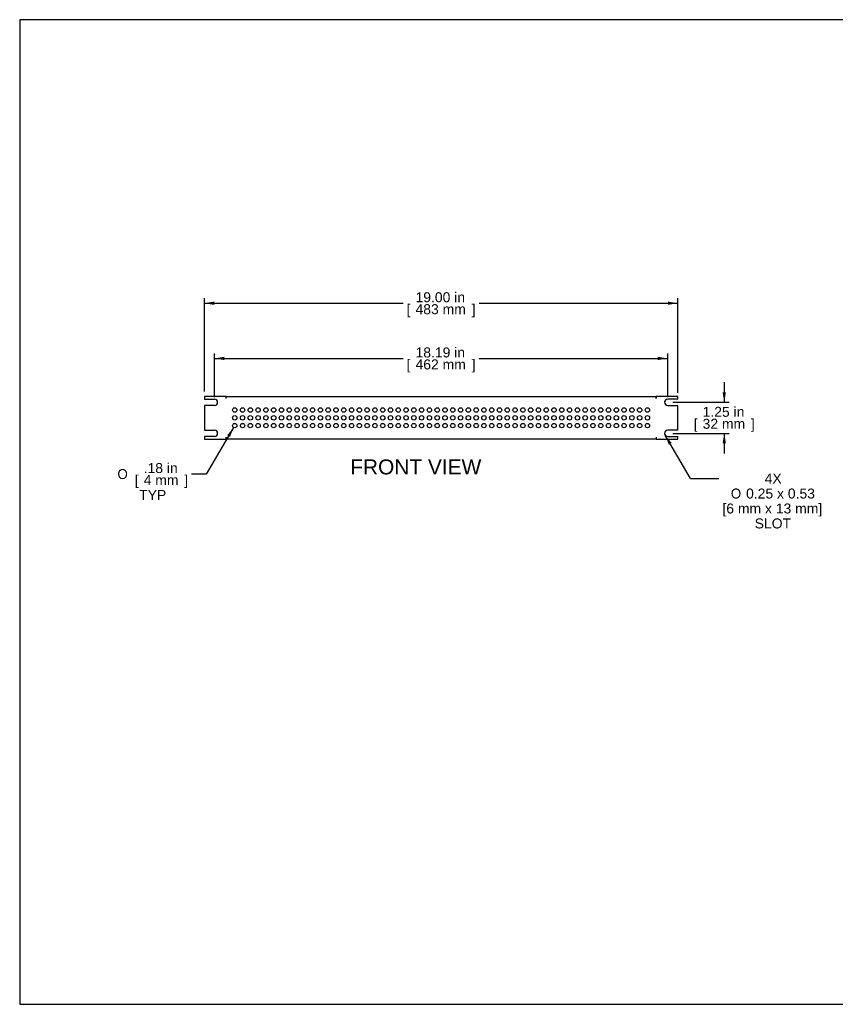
# Model space of a CAD drawing. Header units: inches. Extents: x 0 to 52.8, y -0.2 to 39.5.
# Tile 1 of 9: x 0 to 32.7, y 0 to 39.5. Entities that reach past the tile are written whole.
import ezdxf
from ezdxf.enums import TextEntityAlignment as Align

# ---------------------------------------------------------------- set-up
doc = ezdxf.new("R2010")
doc.units = ezdxf.units.IN
doc.header["$MEASUREMENT"] = 0
doc.layers.add('COM54341', color=7, linetype='Continuous')
doc.layers.add('Default', color=7, linetype='Continuous')
doc.styles.add('SEACAD_Arial', font='arial.ttf')
doc.styles.add('SEACAD_Solid_Edge_ANSI1_Symbols', font='txt')
doc.styles.add('SEACAD_Solid_Edge_ISO_GDT_Symbols', font='txt')
doc.dimstyles.new('WEB_SMALL', dxfattribs={"dimtxt": 0.4, "dimasz": 0.4, "dimexe": 0.2, "dimexo": 0.2, "dimgap": 0.2, "dimtad": 0, "dimtih": 1, "dimtoh": 1, "dimzin": 4, "dimdsep": 46, "dimtxsty": 'SEACAD_Arial', "dimblk1": '_SE_FILLED', "dimblk2": '_SE_FILLED', "dimsah": 1, "dimcen": 0.2, "dimadec": 0, "dimazin": 0, "dimtfac": 1, "dimtofl": 0, "dimtmove": 0, "dimatfit": 3, "dimfxl": 1, "dimtolj": 1, "dimtzin": 4, "dimarcsym": 0})

# ---------------------------------------------------------------- blocks, each defined once
blk = doc.blocks.new('SEANNOT_GROUP1')
at = {"layer": 'Default', "linetype": 'Continuous'}
blk.add_hatch(color=7, dxfattribs=at).paths.add_polyline_path([(26.164, 22.516), (25.904, 22.827), (26.049, 22.448)])
at = {"layer": 'Default', "color": 7, "linetype": 'Continuous'}
blk.add_line((26.925, 21.086), (28.063, 21.086), dxfattribs=at)
blk.add_lwpolyline([(26.925, 21.086), (25.904, 22.827)], dxfattribs=at)
for s, style, p in [('4X', 'SEACAD_Arial', (29.898, 21.286)), ('O', 'SEACAD_Solid_Edge_ISO_GDT_Symbols', (28.54, 20.686)), (' 0.25 x 0.53', 'SEACAD_Arial', (28.996, 20.686)), ('[6 mm x 13 mm]', 'SEACAD_Arial', (28.203, 20.086)), ('SLOT', 'SEACAD_Arial', (29.498, 19.486))]:
    blk.add_text(s, height=0.4, dxfattribs=dict(at, style=style)).set_placement(p, align=Align.TOP_LEFT)
blk = doc.blocks.new('SE2')
at = {"layer": 'COM54341', "color": 7, "linetype": 'Continuous'}
for p, q in [((7.412, 24.382), (7.412, 24.273)), ((8.287, 24.382), (7.412, 24.382)), ((7.412, 24.273), (7.818, 24.273)), ((8.287, 24.296), (8.287, 24.382)), ((8.287, 24.296), (8.287, 24.382)), ((8.287, 24.382), (25.537, 24.382)), ((8.287, 24.296), (8.287, 24.296)), ((26.412, 24.382), (25.537, 24.382)), ((25.537, 24.296), (25.537, 24.382)), ((25.537, 24.382), (25.537, 24.296)), ((25.537, 24.296), (25.537, 24.296)), ((26.412, 24.273), (26.006, 24.273)), ((26.412, 24.273), (26.412, 24.382)), ((7.412, 24.023), (7.412, 23.023)), ((7.818, 24.023), (7.412, 24.023)), ((26.006, 24.023), (26.412, 24.023)), ((26.412, 23.023), (26.412, 24.023)), ((7.412, 23.023), (7.818, 23.023)), ((26.412, 23.023), (26.006, 23.023)), ((7.412, 22.773), (7.412, 22.664)), ((7.818, 22.773), (7.412, 22.773)), ((7.412, 22.664), (8.287, 22.664)), ((8.287, 22.75), (8.287, 22.664)), ((8.287, 22.75), (8.287, 22.75)), ((8.287, 22.664), (8.287, 22.75)), ((25.537, 22.664), (8.287, 22.664)), ((25.537, 22.75), (25.537, 22.75)), ((25.537, 22.75), (25.537, 22.664)), ((25.537, 22.75), (25.537, 22.664)), ((25.537, 22.664), (26.412, 22.664)), ((26.006, 22.773), (26.412, 22.773)), ((26.412, 22.664), (26.412, 22.773))]:
    blk.add_line(p, q, dxfattribs=at)
for centre in [(8.631, 23.836), (8.944, 23.836), (9.256, 23.836), (9.569, 23.836), (9.881, 23.836), (10.194, 23.836), (10.506, 23.836), (10.819, 23.836), (11.131, 23.836), (11.444, 23.836), (11.756, 23.836), (12.069, 23.836), (12.381, 23.836), (12.694, 23.836), (13.006, 23.836), (13.319, 23.836), (13.631, 23.836), (13.944, 23.836), (14.256, 23.836), (14.569, 23.836), (14.881, 23.836), (15.194, 23.836), (15.506, 23.836), (15.819, 23.836), (16.131, 23.836), (16.444, 23.836), (16.756, 23.836), (17.069, 23.836), (17.381, 23.836), (17.694, 23.836), (18.006, 23.836), (18.319, 23.836), (18.631, 23.836), (18.944, 23.836), (19.256, 23.836), (19.569, 23.836), (19.881, 23.836), (20.194, 23.836), (20.506, 23.836), (20.819, 23.836), (21.131, 23.836), (21.444, 23.836), (21.756, 23.836), (22.069, 23.836), (22.381, 23.836), (22.694, 23.836), (23.006, 23.836), (23.319, 23.836), (23.631, 23.836), (23.944, 23.836), (24.256, 23.836), (24.569, 23.836), (24.881, 23.836), (25.194, 23.836), (8.631, 23.523), (8.944, 23.523), (9.256, 23.523), (9.569, 23.523), (9.881, 23.523), (10.194, 23.523), (10.506, 23.523), (10.819, 23.523), (11.131, 23.523), (11.444, 23.523), (11.756, 23.523), (12.069, 23.523), (12.381, 23.523), (12.694, 23.523), (13.006, 23.523), (13.319, 23.523), (13.631, 23.523), (13.944, 23.523), (14.256, 23.523), (14.569, 23.523), (14.881, 23.523), (15.194, 23.523), (15.506, 23.523), (15.819, 23.523), (16.131, 23.523), (16.444, 23.523), (16.756, 23.523), (17.069, 23.523), (17.381, 23.523), (17.694, 23.523), (18.006, 23.523), (18.319, 23.523), (18.631, 23.523), (18.944, 23.523), (19.256, 23.523), (19.569, 23.523), (19.881, 23.523), (20.194, 23.523), (20.506, 23.523), (20.819, 23.523), (21.131, 23.523), (21.444, 23.523), (21.756, 23.523), (22.069, 23.523), (22.381, 23.523), (22.694, 23.523), (23.006, 23.523), (23.319, 23.523), (23.631, 23.523), (23.944, 23.523), (24.256, 23.523), (24.569, 23.523), (24.881, 23.523), (25.194, 23.523), (8.631, 23.211), (8.944, 23.211), (9.256, 23.211), (9.569, 23.211), (9.881, 23.211), (10.194, 23.211), (10.506, 23.211), (10.819, 23.211), (11.131, 23.211), (11.444, 23.211), (11.756, 23.211), (12.069, 23.211), (12.381, 23.211), (12.694, 23.211), (13.006, 23.211), (13.319, 23.211), (13.631, 23.211), (13.944, 23.211), (14.256, 23.211), (14.569, 23.211), (14.881, 23.211), (15.194, 23.211), (15.506, 23.211), (15.819, 23.211), (16.131, 23.211), (16.444, 23.211), (16.756, 23.211), (17.069, 23.211), (17.381, 23.211), (17.694, 23.211), (18.006, 23.211), (18.319, 23.211), (18.631, 23.211), (18.944, 23.211), (19.256, 23.211), (19.569, 23.211), (19.881, 23.211), (20.194, 23.211), (20.506, 23.211), (20.819, 23.211), (21.131, 23.211), (21.444, 23.211), (21.756, 23.211), (22.069, 23.211), (22.381, 23.211), (22.694, 23.211), (23.006, 23.211), (23.319, 23.211), (23.631, 23.211), (23.944, 23.211), (24.256, 23.211), (24.569, 23.211), (24.881, 23.211), (25.194, 23.211)]:
    blk.add_circle(centre, 0.0885, dxfattribs=at)
for centre, start, end in [((7.818, 24.148), 270, 90), ((26.006, 24.148), 90, 270), ((7.818, 22.898), 270, 90), ((26.006, 22.898), 90, 270)]:
    blk.add_arc(centre, 0.125, start, end, dxfattribs=at)
blk = doc.blocks.new('DMBLK228')
at = {"layer": 'Default', "linetype": 'Continuous', "transparency": 16777216}
for points in [[(7.812, 28.185), (7.412, 28.119), (7.812, 28.052)], [(26.012, 28.185), (26.012, 28.052), (26.412, 28.119)]]:
    blk.add_hatch(color=7, dxfattribs=at).paths.add_polyline_path(points)
at = {"layer": 'Default', "color": 7, "linetype": 'Continuous', "transparency": 16777216}
for p, q in [((7.412, 24.582), (7.412, 28.319)), ((7.412, 28.119), (15.39, 28.119)), ((18.435, 28.119), (26.412, 28.119)), ((26.412, 24.528), (26.412, 28.319))]:
    blk.add_line(p, q, dxfattribs=at)
at = {"layer": 'Default', "color": 7, "linetype": 'Continuous', "transparency": 16777216, "style": 'SEACAD_Arial'}
for s, p in [('19.00 in', (15.886, 28.559)), ('[', (15.53, 28.079)), ('483 mm', (15.886, 28.079)), (']', (18.138, 28.079))]:
    blk.add_text(s, height=0.4, dxfattribs=at).set_placement(p, align=Align.TOP_LEFT)
blk = doc.blocks.new('_SE_FILLED')
at = {"color": 0}
blk.add_line((0, 0), (-1, 0), dxfattribs=at)
blk.add_solid([(0, 0), (-1, -0.1665), (-1, 0.1665), (0, 0)], dxfattribs=at)
blk = doc.blocks.new('DMBLK229')
at = {"layer": 'Default', "linetype": 'Continuous', "transparency": 16777216}
for points in [[(28.343, 24.548), (28.21, 24.548), (28.277, 24.148)], [(28.343, 22.498), (28.277, 22.898), (28.21, 22.498)]]:
    blk.add_hatch(color=7, dxfattribs=at).paths.add_polyline_path(points)
at = {"layer": 'Default', "color": 7, "linetype": 'Continuous', "transparency": 16777216}
for p, q in [((28.277, 24.948), (28.277, 24.148)), ((26.206, 24.148), (28.477, 24.148)), ((26.206, 22.898), (28.477, 22.898)), ((28.277, 22.898), (28.277, 22.098))]:
    blk.add_line(p, q, dxfattribs=at)
at = {"layer": 'Default', "color": 7, "linetype": 'Continuous', "transparency": 16777216, "style": 'SEACAD_Arial'}
for s, p in [('1.25 in', (27.407, 23.963)), ('[', (27.051, 23.483)), ('32 mm', (27.407, 23.483)), (']', (29.346, 23.483))]:
    blk.add_text(s, height=0.4, dxfattribs=at).set_placement(p, align=Align.TOP_LEFT)
blk = doc.blocks.new('DMBLK231')
at = {"layer": 'Default', "linetype": 'Continuous', "transparency": 16777216}
blk.add_hatch(color=7, dxfattribs=at).paths.add_polyline_path([(8.441, 22.756), (8.586, 23.134), (8.326, 22.823)])
at = {"layer": 'Default', "color": 7, "linetype": 'Continuous', "transparency": 16777216}
for p, q in [((8.586, 23.134), (7.49, 21.267)), ((7.49, 21.267), (6.899, 21.267))]:
    blk.add_line(p, q, dxfattribs=at)
for s, style, p in [('.18 in', 'SEACAD_Arial', (4.976, 21.707)), ('O', 'SEACAD_Solid_Edge_ANSI1_Symbols', (3.923, 21.467)), ('[', 'SEACAD_Arial', (4.619, 21.227)), ('4 mm', 'SEACAD_Arial', (4.976, 21.227)), (']', 'SEACAD_Arial', (6.602, 21.227)), ('TYP', 'SEACAD_Arial', (4.797, 20.627))]:
    blk.add_text(s, height=0.4, dxfattribs=dict(at, style=style)).set_placement(p, align=Align.TOP_LEFT)
blk = doc.blocks.new('DMBLK232')
at = {"layer": 'Default', "linetype": 'Continuous', "transparency": 16777216}
for points in [[(8.218, 25.971), (7.818, 25.904), (8.218, 25.838)], [(25.606, 25.971), (25.606, 25.838), (26.006, 25.904)]]:
    blk.add_hatch(color=7, dxfattribs=at).paths.add_polyline_path(points)
at = {"layer": 'Default', "color": 7, "linetype": 'Continuous', "transparency": 16777216}
for p, q in [((7.818, 24.348), (7.818, 26.104)), ((26.006, 24.348), (26.006, 26.104)), ((7.818, 25.904), (15.39, 25.904)), ((18.435, 25.904), (26.006, 25.904))]:
    blk.add_line(p, q, dxfattribs=at)
at = {"layer": 'Default', "color": 7, "linetype": 'Continuous', "transparency": 16777216, "style": 'SEACAD_Arial'}
for s, p in [('18.19 in', (15.886, 26.344)), ('[', (15.53, 25.864)), ('462 mm', (15.886, 25.864)), (']', (18.138, 25.864))]:
    blk.add_text(s, height=0.4, dxfattribs=at).set_placement(p, align=Align.TOP_LEFT)

msp = doc.modelspace()

# ---------------------------------------------------------------- linework, layer by layer
at = {"layer": 'Default', "color": 7, "linetype": 'Continuous'}
for p, q in [((52.845, 39.49), (0, 39.49)), ((0, 39.49), (0, 0)), ((0, 0), (52.845, 0))]:
    msp.add_line(p, q, dxfattribs=at)

# ---------------------------------------------------------------- block references
at = {"layer": 'Default'}
for name in ['SE2', 'SEANNOT_GROUP1']:
    msp.add_blockref(name, (0, 0), dxfattribs=at)

# ---------------------------------------------------------------- texts
at = {"layer": 'Default', "color": 7, "linetype": 'Continuous', "style": 'SEACAD_Arial'}
msp.add_text('FRONT VIEW', height=0.6, dxfattribs=at).set_placement((13.265, 21.854), align=Align.TOP_LEFT)

# ---------------------------------------------------------------- dimensions: what is measured, and where the dimension line sits
at = {"layer": 'Default', "color": 7, "linetype": 'Continuous'}
for base, p1, p2, angle, picture, middle in [((7.412, 28.119), (7.412, 24.273), (26.412, 24.328), 0.1643, 'DMBLK228', (16.912, 28.119)), ((7.818, 25.904), (7.818, 24.148), (26.006, 24.148), 0, 'DMBLK232', (16.912, 25.904)), ((28.277, 24.148), (26.006, 24.148), (26.006, 22.898), 270, 'DMBLK229', (28.277, 23.523))]:
    dim = msp.add_linear_dim(base=base, p1=p1, p2=p2, angle=angle, text='\\A1;<>', dimstyle='WEB_SMALL', override={"dimpost": '\\X'}, dxfattribs=at)
    dim.commit()
    dim.dimension.update_dxf_attribs({"geometry": picture, "text_midpoint": middle, "dimtype": 161})
dim = msp.add_diameter_dim_2p(p1=(8.676, 23.287), p2=(8.586, 23.134), text='\\A1;<>\\PTYP', dimstyle='WEB_SMALL', override={"dimpost": '\\X'}, dxfattribs=at)
dim.commit()
dim.dimension.update_dxf_attribs({"geometry": 'DMBLK231', "text_midpoint": (6.899, 21.267), "dimtype": 163})

doc.saveas('drawing.dxf')
